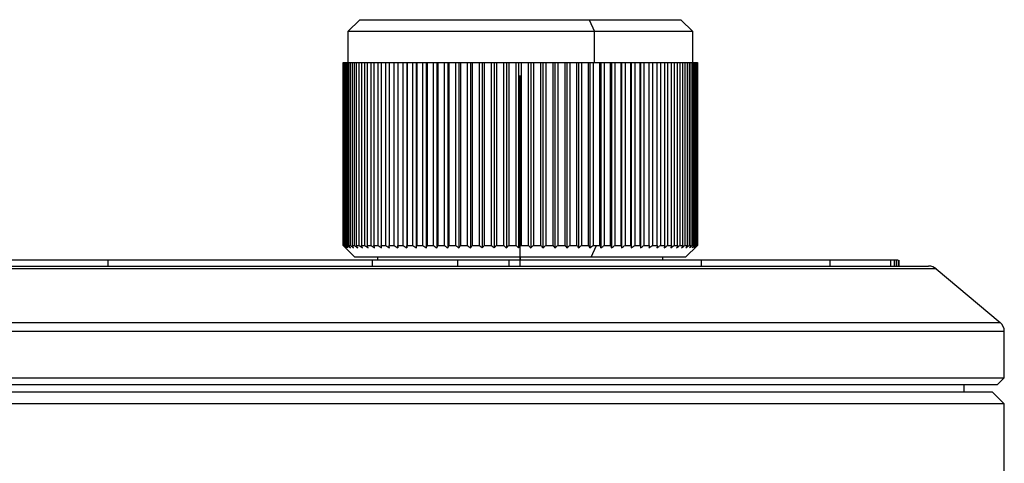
# Model space of a CAD drawing. Header units: millimetres. Extents: x 0 to 342, y 0 to 275.
# Tile 6 of 8: x 153 to 195, y 138 to 157. Entities that reach past the tile are written whole.
import ezdxf

# ---------------------------------------------------------------- set-up
doc = ezdxf.new("R2010")
doc.units = ezdxf.units.MM
doc.header["$PDSIZE"] = -1

msp = doc.modelspace()

# ---------------------------------------------------------------- linework, layer by layer
at = {"color": 7, "linetype": 'Continuous', "lineweight": 25}
for p, q in [((167.472, 156.839), (166.972, 156.339)), ((167.472, 156.839), (180.972, 156.839)), ((177.123, 156.839), (177.338, 156.339)), ((181.472, 156.339), (180.972, 156.839)), ((166.972, 156.339), (166.972, 155.039)), ((181.472, 156.339), (166.972, 156.339)), ((177.338, 155.039), (177.338, 156.339)), ((181.472, 155.039), (181.472, 156.339)), ((166.772, 155.039), (166.772, 147.339)), ((166.772, 155.039), (181.672, 155.039)), ((166.772, 147.339), (166.772, 155.039)), ((166.777, 155.039), (166.777, 147.339)), ((166.796, 147.339), (166.796, 155.039)), ((166.816, 155.039), (166.816, 147.339)), ((166.856, 147.339), (166.856, 155.039)), ((166.891, 155.039), (166.891, 147.339)), ((166.953, 147.339), (166.953, 155.039)), ((167.001, 155.039), (167.001, 147.339)), ((167.084, 147.339), (167.084, 155.039)), ((167.147, 155.039), (167.147, 147.339)), ((167.25, 147.339), (167.25, 155.039)), ((167.327, 155.039), (167.327, 147.339)), ((167.451, 147.339), (167.451, 155.039)), ((167.54, 155.039), (167.54, 147.339)), ((167.684, 147.339), (167.684, 155.039)), ((167.787, 155.039), (167.787, 147.339)), ((167.949, 147.339), (167.949, 155.039)), ((168.064, 155.039), (168.064, 147.339)), ((168.245, 147.339), (168.245, 155.039)), ((168.372, 155.039), (168.372, 147.339)), ((168.569, 147.339), (168.569, 155.039)), ((168.708, 155.039), (168.708, 147.339)), ((168.922, 147.339), (168.922, 155.039)), ((169.069, 155.039), (169.069, 147.234)), ((169.071, 155.039), (169.071, 147.339)), ((169.3, 147.339), (169.3, 155.039)), ((169.447, 155.039), (169.447, 147.234)), ((169.459, 155.039), (169.459, 147.339)), ((169.702, 147.339), (169.702, 155.039)), ((169.848, 155.039), (169.848, 147.234)), ((169.87, 155.039), (169.87, 147.339)), ((170.126, 147.339), (170.126, 155.039)), ((170.27, 155.039), (170.27, 147.234)), ((170.302, 155.039), (170.302, 147.339)), ((170.57, 147.339), (170.57, 155.039)), ((170.712, 155.039), (170.712, 147.234)), ((170.754, 155.039), (170.754, 147.339)), ((171.032, 147.339), (171.032, 155.039)), ((171.171, 155.039), (171.171, 147.234)), ((171.222, 155.039), (171.222, 147.339)), ((171.51, 147.339), (171.51, 155.039)), ((171.644, 155.039), (171.644, 147.234)), ((171.705, 155.039), (171.705, 147.339)), ((172, 147.339), (172, 155.039)), ((172.13, 155.039), (172.13, 147.234)), ((172.2, 155.039), (172.2, 147.339)), ((172.502, 147.339), (172.502, 155.039)), ((172.626, 155.039), (172.626, 147.234)), ((172.706, 155.039), (172.706, 147.339)), ((173.011, 147.339), (173.011, 155.039)), ((173.13, 155.039), (173.13, 147.234)), ((173.218, 155.039), (173.218, 147.339)), ((173.527, 147.339), (173.527, 155.039)), ((173.64, 155.039), (173.64, 147.234)), ((173.735, 155.039), (173.735, 147.339)), ((174.046, 147.339), (174.046, 155.039)), ((174.152, 155.039), (174.152, 147.234)), ((174.255, 155.039), (174.255, 147.339)), ((174.566, 147.339), (174.566, 155.039)), ((174.664, 155.039), (174.664, 147.234)), ((174.775, 155.039), (174.775, 147.339)), ((175.085, 147.339), (175.085, 155.039)), ((175.175, 155.039), (175.175, 147.234)), ((175.292, 155.039), (175.292, 147.339)), ((175.599, 147.339), (175.599, 155.039)), ((175.68, 155.039), (175.68, 147.234)), ((175.803, 155.039), (175.803, 147.339)), ((176.106, 147.339), (176.106, 155.039)), ((176.179, 155.039), (176.179, 147.234)), ((176.307, 155.039), (176.307, 147.339)), ((176.604, 147.339), (176.604, 155.039)), ((176.668, 155.039), (176.668, 147.234)), ((176.801, 155.039), (176.801, 147.339)), ((177.091, 147.339), (177.091, 155.039)), ((177.145, 155.039), (177.145, 147.234)), ((177.282, 155.039), (177.282, 147.339)), ((177.563, 147.339), (177.563, 155.039)), ((177.608, 155.039), (177.608, 147.234)), ((177.749, 155.039), (177.749, 147.339)), ((178.02, 147.339), (178.02, 155.039)), ((178.054, 155.039), (178.054, 147.234)), ((178.198, 155.039), (178.198, 147.339)), ((178.458, 147.339), (178.458, 155.039)), ((178.482, 155.039), (178.482, 147.234)), ((178.628, 155.039), (178.628, 147.339)), ((178.875, 147.339), (178.875, 155.039)), ((178.889, 155.039), (178.889, 147.234)), ((179.036, 155.039), (179.036, 147.339)), ((179.269, 147.339), (179.269, 155.039)), ((179.273, 155.039), (179.273, 147.234)), ((179.421, 155.039), (179.421, 147.339)), ((179.639, 147.339), (179.639, 155.039)), ((179.78, 155.039), (179.78, 147.339)), ((179.983, 147.339), (179.983, 155.039)), ((180.113, 155.039), (180.113, 147.339)), ((180.298, 147.339), (180.298, 155.039)), ((180.417, 155.039), (180.417, 147.339)), ((180.584, 147.339), (180.584, 155.039)), ((180.69, 155.039), (180.69, 147.339)), ((180.839, 147.339), (180.839, 155.039)), ((180.932, 155.039), (180.932, 147.339)), ((181.062, 147.339), (181.062, 155.039)), ((181.142, 155.039), (181.142, 147.339)), ((181.251, 147.339), (181.251, 155.039)), ((181.317, 155.039), (181.317, 147.339)), ((181.406, 147.339), (181.406, 155.039)), ((181.458, 155.039), (181.458, 147.339)), ((181.526, 147.339), (181.526, 155.039)), ((181.564, 155.039), (181.564, 147.339)), ((181.61, 147.339), (181.61, 155.039)), ((181.634, 155.039), (181.634, 147.339)), ((181.659, 147.339), (181.659, 155.039)), ((181.668, 155.039), (181.668, 147.339)), ((181.672, 147.339), (181.672, 155.039)), ((166.772, 147.339), (167.272, 146.839)), ((166.777, 147.339), (166.796, 147.339)), ((166.816, 147.339), (166.856, 147.339)), ((166.891, 147.339), (166.953, 147.339)), ((167.001, 147.339), (167.084, 147.339)), ((167.147, 147.339), (167.25, 147.339)), ((167.327, 147.339), (167.451, 147.339)), ((167.54, 147.339), (167.684, 147.339)), ((167.787, 147.339), (167.949, 147.339)), ((168.064, 147.339), (168.245, 147.339)), ((168.372, 147.339), (168.569, 147.339)), ((168.708, 147.339), (168.922, 147.339)), ((169.071, 147.339), (169.3, 147.339)), ((169.459, 147.339), (169.702, 147.339)), ((169.87, 147.339), (170.126, 147.339)), ((170.302, 147.339), (170.57, 147.339)), ((170.754, 147.339), (171.032, 147.339)), ((171.222, 147.339), (171.51, 147.339)), ((171.705, 147.339), (172, 147.339)), ((172.2, 147.339), (172.502, 147.339)), ((172.706, 147.339), (173.011, 147.339)), ((173.218, 147.339), (173.527, 147.339)), ((173.735, 147.339), (174.046, 147.339)), ((174.255, 147.339), (174.566, 147.339)), ((174.775, 147.339), (175.085, 147.339)), ((175.292, 147.339), (175.599, 147.339)), ((175.803, 147.339), (176.106, 147.339)), ((176.307, 147.339), (176.604, 147.339)), ((176.801, 147.339), (177.091, 147.339)), ((177.209, 146.839), (177.424, 147.339)), ((177.282, 147.339), (177.563, 147.339)), ((177.749, 147.339), (178.02, 147.339)), ((178.198, 147.339), (178.458, 147.339)), ((178.628, 147.339), (178.875, 147.339)), ((179.036, 147.339), (179.269, 147.339)), ((179.421, 147.339), (179.639, 147.339)), ((179.78, 147.339), (179.983, 147.339)), ((180.113, 147.339), (180.298, 147.339)), ((180.417, 147.339), (180.584, 147.339)), ((180.69, 147.339), (180.839, 147.339)), ((180.932, 147.339), (181.062, 147.339)), ((181.142, 147.339), (181.251, 147.339)), ((181.172, 146.839), (181.672, 147.339)), ((181.317, 147.339), (181.406, 147.339)), ((181.458, 147.339), (181.526, 147.339)), ((181.564, 147.339), (181.61, 147.339)), ((181.634, 147.339), (181.659, 147.339)), ((181.668, 147.339), (181.672, 147.339)), ((156.881, 146.719), (156.881, 146.469)), ((181.172, 146.839), (167.272, 146.839)), ((167.989, 146.719), (167.989, 146.469)), ((168.222, 146.839), (168.222, 146.719)), ((171.583, 146.719), (171.583, 146.469)), ((173.622, 146.719), (173.596, 146.719)), ((173.738, 146.719), (173.738, 146.469)), ((174.222, 146.839), (174.222, 146.719)), ((180.222, 146.719), (180.222, 146.839)), ((181.828, 146.719), (181.828, 146.469)), ((187.238, 146.719), (187.238, 146.469)), ((189.791, 146.719), (189.791, 146.469)), ((189.94, 146.719), (189.94, 146.469)), ((190.027, 146.719), (190.027, 146.469)), ((190.106, 146.719), (190.106, 146.469)), ((190.124, 146.719), (190.124, 146.469)), ((190.138, 146.719), (190.138, 146.469)), ((191.713, 146.352), (87.434, 146.352)), ((87.755, 146.469), (191.391, 146.469)), ((191.713, 146.352), (194.395, 144.102)), ((84.752, 144.102), (194.395, 144.102)), ((194.573, 143.719), (84.573, 143.719)), ((194.573, 141.769), (194.573, 143.719)), ((84.573, 141.769), (194.573, 141.769)), ((194.273, 141.469), (194.573, 141.769)), ((194.273, 141.469), (84.873, 141.469)), ((192.873, 141.469), (192.873, 141.169)), ((194.073, 141.169), (85.073, 141.169)), ((194.573, 140.669), (194.073, 141.169)), ((194.573, 140.669), (84.573, 140.669)), ((194.573, 134.706), (194.573, 140.669))]:
    msp.add_line(p, q, dxfattribs=at)
at = {"color": 7, "linetype": 'Continuous'}
for q in [(174.222, 154.496), (178.235, 146.469)]:
    msp.add_line((174.222, 146.469), q, dxfattribs=at)
at = {"color": 7, "linetype": 'Continuous', "lineweight": 25}
for centre, start, end in [((191.391, 145.969), 50, 90), ((194.073, 143.719), 0, 50)]:
    msp.add_arc(centre, 0.5, start, end, dxfattribs=at)
for points, knots in [([(166.772, 147.339), (166.792, 147.32), (166.828, 147.284), (166.863, 147.25), (166.879, 147.234)], [0, 0, 0, 0, 0.56, 1, 1, 1, 1]), ([(166.879, 147.234), (166.86, 147.254), (166.826, 147.289), (166.792, 147.324), (166.777, 147.339)], [0, 0, 0, 0, 0.56, 1, 1, 1, 1]), ([(166.796, 147.339), (166.817, 147.32), (166.855, 147.284), (166.893, 147.25), (166.91, 147.234)], [0, 0, 0, 0, 0.56, 1, 1, 1, 1]), ([(166.91, 147.234), (166.893, 147.254), (166.861, 147.289), (166.83, 147.324), (166.816, 147.339)], [0, 0, 0, 0, 0.56, 1, 1, 1, 1]), ([(166.856, 147.339), (166.879, 147.32), (166.919, 147.284), (166.959, 147.25), (166.977, 147.234)], [0, 0, 0, 0, 0.56, 1, 1, 1, 1]), ([(166.977, 147.234), (166.961, 147.254), (166.932, 147.289), (166.903, 147.324), (166.891, 147.339)], [0, 0, 0, 0, 0.56, 1, 1, 1, 1]), ([(166.953, 147.339), (166.976, 147.32), (167.018, 147.284), (167.06, 147.25), (167.078, 147.234)], [0, 0, 0, 0, 0.56, 1, 1, 1, 1]), ([(167.078, 147.234), (167.064, 147.254), (167.038, 147.289), (167.012, 147.324), (167.001, 147.339)], [0, 0, 0, 0, 0.56, 1, 1, 1, 1]), ([(167.084, 147.339), (167.108, 147.32), (167.152, 147.284), (167.196, 147.25), (167.215, 147.234)], [0, 0, 0, 0, 0.56, 1, 1, 1, 1]), ([(167.215, 147.234), (167.202, 147.254), (167.179, 147.289), (167.157, 147.324), (167.147, 147.339)], [0, 0, 0, 0, 0.56, 1, 1, 1, 1]), ([(167.25, 147.339), (167.276, 147.32), (167.321, 147.284), (167.366, 147.25), (167.386, 147.234)], [0, 0, 0, 0, 0.56, 1, 1, 1, 1]), ([(167.386, 147.234), (167.375, 147.254), (167.355, 147.289), (167.335, 147.324), (167.327, 147.339)], [0, 0, 0, 0, 0.56, 1, 1, 1, 1]), ([(167.451, 147.339), (167.477, 147.32), (167.523, 147.284), (167.569, 147.25), (167.59, 147.234)], [0, 0, 0, 0, 0.56, 1, 1, 1, 1]), ([(167.59, 147.234), (167.581, 147.254), (167.564, 147.289), (167.548, 147.324), (167.54, 147.339)], [0, 0, 0, 0, 0.56, 1, 1, 1, 1]), ([(167.684, 147.339), (167.71, 147.32), (167.758, 147.284), (167.805, 147.25), (167.826, 147.234)], [0, 0, 0, 0, 0.56, 1, 1, 1, 1]), ([(167.826, 147.234), (167.819, 147.254), (167.806, 147.289), (167.792, 147.324), (167.787, 147.339)], [0, 0, 0, 0, 0.56, 1, 1, 1, 1]), ([(167.949, 147.339), (167.976, 147.32), (168.024, 147.284), (168.072, 147.25), (168.094, 147.234)], [0, 0, 0, 0, 0.56, 1, 1, 1, 1]), ([(168.094, 147.234), (168.088, 147.254), (168.078, 147.289), (168.068, 147.324), (168.064, 147.339)], [0, 0, 0, 0, 0.56, 1, 1, 1, 1]), ([(168.245, 147.339), (168.272, 147.32), (168.321, 147.284), (168.37, 147.25), (168.391, 147.234)], [0, 0, 0, 0, 0.56, 1, 1, 1, 1]), ([(168.391, 147.234), (168.387, 147.254), (168.381, 147.289), (168.375, 147.324), (168.372, 147.339)], [0, 0, 0, 0, 0.56, 1, 1, 1, 1]), ([(168.569, 147.339), (168.597, 147.32), (168.646, 147.284), (168.695, 147.25), (168.717, 147.234)], [0, 0, 0, 0, 0.56, 1, 1, 1, 1]), ([(168.717, 147.234), (168.715, 147.254), (168.712, 147.289), (168.709, 147.324), (168.708, 147.339)], [0, 0, 0, 0, 0.56, 1, 1, 1, 1]), ([(168.922, 147.339), (168.949, 147.32), (168.998, 147.284), (169.048, 147.25), (169.069, 147.234)], [0, 0, 0, 0, 0.56, 1, 1, 1, 1]), ([(169.069, 147.234), (169.07, 147.254), (169.07, 147.289), (169.07, 147.324), (169.071, 147.339)], [0, 0, 0, 0, 0.56, 1, 1, 1, 1]), ([(169.3, 147.339), (169.327, 147.32), (169.376, 147.284), (169.426, 147.25), (169.447, 147.234)], [0, 0, 0, 0, 0.56, 1, 1, 1, 1]), ([(169.447, 147.234), (169.449, 147.254), (169.453, 147.289), (169.457, 147.324), (169.459, 147.339)], [0, 0, 0, 0, 0.56, 1, 1, 1, 1]), ([(169.702, 147.339), (169.729, 147.32), (169.778, 147.284), (169.827, 147.25), (169.848, 147.234)], [0, 0, 0, 0, 0.56, 1, 1, 1, 1]), ([(169.848, 147.234), (169.852, 147.254), (169.859, 147.289), (169.867, 147.324), (169.87, 147.339)], [0, 0, 0, 0, 0.56, 1, 1, 1, 1]), ([(170.126, 147.339), (170.153, 147.32), (170.201, 147.284), (170.249, 147.25), (170.27, 147.234)], [0, 0, 0, 0, 0.56, 1, 1, 1, 1]), ([(170.27, 147.234), (170.276, 147.254), (170.287, 147.289), (170.298, 147.324), (170.302, 147.339)], [0, 0, 0, 0, 0.56, 1, 1, 1, 1]), ([(170.57, 147.339), (170.597, 147.32), (170.644, 147.284), (170.691, 147.25), (170.712, 147.234)], [0, 0, 0, 0, 0.56, 1, 1, 1, 1]), ([(170.712, 147.234), (170.72, 147.254), (170.734, 147.289), (170.748, 147.324), (170.754, 147.339)], [0, 0, 0, 0, 0.56, 1, 1, 1, 1]), ([(171.032, 147.339), (171.058, 147.32), (171.104, 147.284), (171.15, 147.25), (171.171, 147.234)], [0, 0, 0, 0, 0.56, 1, 1, 1, 1]), ([(171.171, 147.234), (171.18, 147.254), (171.197, 147.289), (171.215, 147.324), (171.222, 147.339)], [0, 0, 0, 0, 0.56, 1, 1, 1, 1]), ([(171.51, 147.339), (171.535, 147.32), (171.579, 147.284), (171.624, 147.25), (171.644, 147.234)], [0, 0, 0, 0, 0.56, 1, 1, 1, 1]), ([(171.644, 147.234), (171.655, 147.254), (171.676, 147.289), (171.696, 147.324), (171.705, 147.339)], [0, 0, 0, 0, 0.56, 1, 1, 1, 1]), ([(172, 147.339), (172.024, 147.32), (172.068, 147.284), (172.111, 147.25), (172.13, 147.234)], [0, 0, 0, 0, 0.56, 1, 1, 1, 1]), ([(172.13, 147.234), (172.143, 147.254), (172.167, 147.289), (172.19, 147.324), (172.2, 147.339)], [0, 0, 0, 0, 0.56, 1, 1, 1, 1]), ([(172.502, 147.339), (172.525, 147.32), (172.566, 147.284), (172.608, 147.25), (172.626, 147.234)], [0, 0, 0, 0, 0.56, 1, 1, 1, 1]), ([(172.626, 147.234), (172.641, 147.254), (172.668, 147.289), (172.694, 147.324), (172.706, 147.339)], [0, 0, 0, 0, 0.56, 1, 1, 1, 1]), ([(173.011, 147.339), (173.034, 147.32), (173.073, 147.284), (173.113, 147.25), (173.13, 147.234)], [0, 0, 0, 0, 0.56, 1, 1, 1, 1]), ([(173.13, 147.234), (173.147, 147.254), (173.176, 147.289), (173.205, 147.324), (173.218, 147.339)], [0, 0, 0, 0, 0.56, 1, 1, 1, 1]), ([(173.527, 147.339), (173.548, 147.32), (173.586, 147.284), (173.623, 147.25), (173.64, 147.234)], [0, 0, 0, 0, 0.56, 1, 1, 1, 1]), ([(173.64, 147.234), (173.657, 147.254), (173.69, 147.289), (173.721, 147.324), (173.735, 147.339)], [0, 0, 0, 0, 0.56, 1, 1, 1, 1]), ([(174.046, 147.339), (174.066, 147.32), (174.101, 147.284), (174.136, 147.25), (174.152, 147.234)], [0, 0, 0, 0, 0.56, 1, 1, 1, 1]), ([(174.152, 147.234), (174.171, 147.254), (174.206, 147.289), (174.24, 147.324), (174.255, 147.339)], [0, 0, 0, 0, 0.56, 1, 1, 1, 1]), ([(174.566, 147.339), (174.584, 147.32), (174.617, 147.284), (174.65, 147.25), (174.664, 147.234)], [0, 0, 0, 0, 0.56, 1, 1, 1, 1]), ([(174.664, 147.234), (174.685, 147.254), (174.722, 147.289), (174.759, 147.324), (174.775, 147.339)], [0, 0, 0, 0, 0.56, 1, 1, 1, 1]), ([(175.085, 147.339), (175.101, 147.32), (175.131, 147.284), (175.161, 147.25), (175.175, 147.234)], [0, 0, 0, 0, 0.56, 1, 1, 1, 1]), ([(175.175, 147.234), (175.196, 147.254), (175.236, 147.289), (175.275, 147.324), (175.292, 147.339)], [0, 0, 0, 0, 0.56, 1, 1, 1, 1]), ([(175.599, 147.339), (175.614, 147.32), (175.641, 147.284), (175.668, 147.25), (175.68, 147.234)], [0, 0, 0, 0, 0.56, 1, 1, 1, 1]), ([(175.68, 147.234), (175.703, 147.254), (175.744, 147.289), (175.785, 147.324), (175.803, 147.339)], [0, 0, 0, 0, 0.56, 1, 1, 1, 1]), ([(176.106, 147.339), (176.12, 147.32), (176.144, 147.284), (176.168, 147.25), (176.179, 147.234)], [0, 0, 0, 0, 0.56, 1, 1, 1, 1]), ([(176.179, 147.234), (176.203, 147.254), (176.246, 147.289), (176.289, 147.324), (176.307, 147.339)], [0, 0, 0, 0, 0.56, 1, 1, 1, 1]), ([(176.604, 147.339), (176.616, 147.32), (176.637, 147.284), (176.659, 147.25), (176.668, 147.234)], [0, 0, 0, 0, 0.56, 1, 1, 1, 1]), ([(176.668, 147.234), (176.693, 147.254), (176.737, 147.289), (176.782, 147.324), (176.801, 147.339)], [0, 0, 0, 0, 0.56, 1, 1, 1, 1]), ([(177.091, 147.339), (177.101, 147.32), (177.119, 147.284), (177.137, 147.25), (177.145, 147.234)], [0, 0, 0, 0, 0.56, 1, 1, 1, 1]), ([(177.145, 147.234), (177.171, 147.254), (177.217, 147.289), (177.262, 147.324), (177.282, 147.339)], [0, 0, 0, 0, 0.56, 1, 1, 1, 1]), ([(177.563, 147.339), (177.572, 147.32), (177.587, 147.284), (177.601, 147.25), (177.608, 147.234)], [0, 0, 0, 0, 0.56, 1, 1, 1, 1]), ([(177.608, 147.234), (177.634, 147.254), (177.681, 147.289), (177.728, 147.324), (177.749, 147.339)], [0, 0, 0, 0, 0.56, 1, 1, 1, 1]), ([(178.02, 147.339), (178.026, 147.32), (178.038, 147.284), (178.049, 147.25), (178.054, 147.234)], [0, 0, 0, 0, 0.56, 1, 1, 1, 1]), ([(178.054, 147.234), (178.081, 147.254), (178.129, 147.289), (178.177, 147.324), (178.198, 147.339)], [0, 0, 0, 0, 0.56, 1, 1, 1, 1]), ([(178.458, 147.339), (178.462, 147.32), (178.47, 147.284), (178.478, 147.25), (178.482, 147.234)], [0, 0, 0, 0, 0.56, 1, 1, 1, 1]), ([(178.482, 147.234), (178.509, 147.254), (178.558, 147.289), (178.606, 147.324), (178.628, 147.339)], [0, 0, 0, 0, 0.56, 1, 1, 1, 1]), ([(178.875, 147.339), (178.877, 147.32), (178.882, 147.284), (178.887, 147.25), (178.889, 147.234)], [0, 0, 0, 0, 0.56, 1, 1, 1, 1]), ([(178.889, 147.234), (178.917, 147.254), (178.966, 147.289), (179.015, 147.324), (179.036, 147.339)], [0, 0, 0, 0, 0.56, 1, 1, 1, 1]), ([(179.269, 147.339), (179.27, 147.32), (179.271, 147.284), (179.273, 147.25), (179.273, 147.234)], [0, 0, 0, 0, 0.56, 1, 1, 1, 1]), ([(179.273, 147.234), (179.301, 147.254), (179.35, 147.289), (179.399, 147.324), (179.421, 147.339)], [0, 0, 0, 0, 0.56, 1, 1, 1, 1]), ([(179.639, 147.339), (179.638, 147.32), (179.636, 147.284), (179.634, 147.25), (179.633, 147.234)], [0, 0, 0, 0, 0.56, 1, 1, 1, 1]), ([(179.633, 147.234), (179.66, 147.254), (179.71, 147.289), (179.759, 147.324), (179.78, 147.339)], [0, 0, 0, 0, 0.56, 1, 1, 1, 1]), ([(179.983, 147.339), (179.98, 147.32), (179.974, 147.284), (179.969, 147.25), (179.966, 147.234)], [0, 0, 0, 0, 0.56, 1, 1, 1, 1]), ([(179.966, 147.234), (179.994, 147.254), (180.043, 147.289), (180.091, 147.324), (180.113, 147.339)], [0, 0, 0, 0, 0.56, 1, 1, 1, 1]), ([(180.298, 147.339), (180.293, 147.32), (180.284, 147.284), (180.275, 147.25), (180.271, 147.234)], [0, 0, 0, 0, 0.56, 1, 1, 1, 1]), ([(180.271, 147.234), (180.299, 147.254), (180.347, 147.289), (180.395, 147.324), (180.417, 147.339)], [0, 0, 0, 0, 0.56, 1, 1, 1, 1]), ([(180.584, 147.339), (180.577, 147.32), (180.565, 147.284), (180.553, 147.25), (180.547, 147.234)], [0, 0, 0, 0, 0.56, 1, 1, 1, 1]), ([(180.547, 147.234), (180.574, 147.254), (180.622, 147.289), (180.669, 147.324), (180.69, 147.339)], [0, 0, 0, 0, 0.56, 1, 1, 1, 1]), ([(180.839, 147.339), (180.83, 147.32), (180.815, 147.284), (180.799, 147.25), (180.792, 147.234)], [0, 0, 0, 0, 0.56, 1, 1, 1, 1]), ([(180.792, 147.234), (180.818, 147.254), (180.865, 147.289), (180.912, 147.324), (180.932, 147.339)], [0, 0, 0, 0, 0.56, 1, 1, 1, 1]), ([(181.062, 147.339), (181.051, 147.32), (181.032, 147.284), (181.013, 147.25), (181.005, 147.234)], [0, 0, 0, 0, 0.56, 1, 1, 1, 1]), ([(181.005, 147.234), (181.031, 147.254), (181.076, 147.289), (181.122, 147.324), (181.142, 147.339)], [0, 0, 0, 0, 0.56, 1, 1, 1, 1]), ([(181.251, 147.339), (181.239, 147.32), (181.217, 147.284), (181.195, 147.25), (181.185, 147.234)], [0, 0, 0, 0, 0.56, 1, 1, 1, 1]), ([(181.185, 147.234), (181.21, 147.254), (181.254, 147.289), (181.298, 147.324), (181.317, 147.339)], [0, 0, 0, 0, 0.56, 1, 1, 1, 1]), ([(181.406, 147.339), (181.392, 147.32), (181.367, 147.284), (181.342, 147.25), (181.331, 147.234)], [0, 0, 0, 0, 0.56, 1, 1, 1, 1]), ([(181.331, 147.234), (181.355, 147.254), (181.397, 147.289), (181.44, 147.324), (181.458, 147.339)], [0, 0, 0, 0, 0.56, 1, 1, 1, 1]), ([(181.526, 147.339), (181.51, 147.32), (181.483, 147.284), (181.455, 147.25), (181.442, 147.234)], [0, 0, 0, 0, 0.56, 1, 1, 1, 1]), ([(181.442, 147.234), (181.465, 147.254), (181.506, 147.289), (181.546, 147.324), (181.564, 147.339)], [0, 0, 0, 0, 0.56, 1, 1, 1, 1]), ([(181.61, 147.339), (181.593, 147.32), (181.563, 147.284), (181.532, 147.25), (181.519, 147.234)], [0, 0, 0, 0, 0.56, 1, 1, 1, 1]), ([(181.519, 147.234), (181.54, 147.254), (181.579, 147.289), (181.617, 147.324), (181.634, 147.339)], [0, 0, 0, 0, 0.56, 1, 1, 1, 1]), ([(181.659, 147.339), (181.64, 147.32), (181.607, 147.284), (181.574, 147.25), (181.559, 147.234)], [0, 0, 0, 0, 0.56, 1, 1, 1, 1]), ([(181.559, 147.234), (181.58, 147.254), (181.616, 147.289), (181.652, 147.324), (181.668, 147.339)], [0, 0, 0, 0, 0.56, 1, 1, 1, 1]), ([(156.881, 146.719), (154.708, 146.719), (150.869, 146.719), (146.876, 146.719), (145.143, 146.719)], [0, 0, 0, 0, 0.566093, 1, 1, 1, 1]), ([(167.989, 146.719), (167.001, 146.719), (165.027, 146.719), (161.356, 146.719), (158.576, 146.719), (156.881, 146.719)], [0, 0, 0, 0, 0.281447, 0.562183, 1, 1, 1, 1]), ([(171.583, 146.719), (170.929, 146.719), (169.759, 146.719), (168.53, 146.719), (167.989, 146.719)], [0, 0, 0, 0, 0.559688, 1, 1, 1, 1]), ([(173.738, 146.719), (173.342, 146.719), (172.635, 146.719), (171.905, 146.719), (171.583, 146.719)], [0, 0, 0, 0, 0.56005, 1, 1, 1, 1]), ([(181.828, 146.719), (181.167, 146.719), (179.839, 146.719), (177.2, 146.719), (175.053, 146.719), (173.738, 146.719)], [0, 0, 0, 0, 0.278143, 0.558125, 1, 1, 1, 1]), ([(187.238, 146.719), (186.405, 146.719), (184.9, 146.719), (182.776, 146.719), (181.828, 146.719)], [0, 0, 0, 0, 0.5539306, 1, 1, 1, 1]), ([(189.791, 146.719), (189.494, 146.719), (188.952, 146.719), (187.771, 146.719), (187.238, 146.719)], [0, 0, 0, 0, 0.549135, 1, 1, 1, 1]), ([(189.94, 146.719), (189.912, 146.719), (189.863, 146.719), (189.813, 146.719), (189.791, 146.719)], [0, 0, 0, 0, 0.558247, 1, 1, 1, 1]), ([(190.027, 146.719), (190.013, 146.719), (189.988, 146.719), (189.954, 146.719), (189.94, 146.719)], [0, 0, 0, 0, 0.5584053, 1, 1, 1, 1]), ([(190.106, 146.719), (190.092, 146.719), (190.065, 146.719), (190.039, 146.719), (190.027, 146.719)], [0, 0, 0, 0, 0.55824, 1, 1, 1, 1])]:
    msp.add_open_spline(points, degree=3, knots=knots, dxfattribs=at)
at = {"color": 7, "linetype": 'Continuous'}
msp.add_point((174.222, 146.469), dxfattribs=at)

doc.saveas('drawing.dxf')
